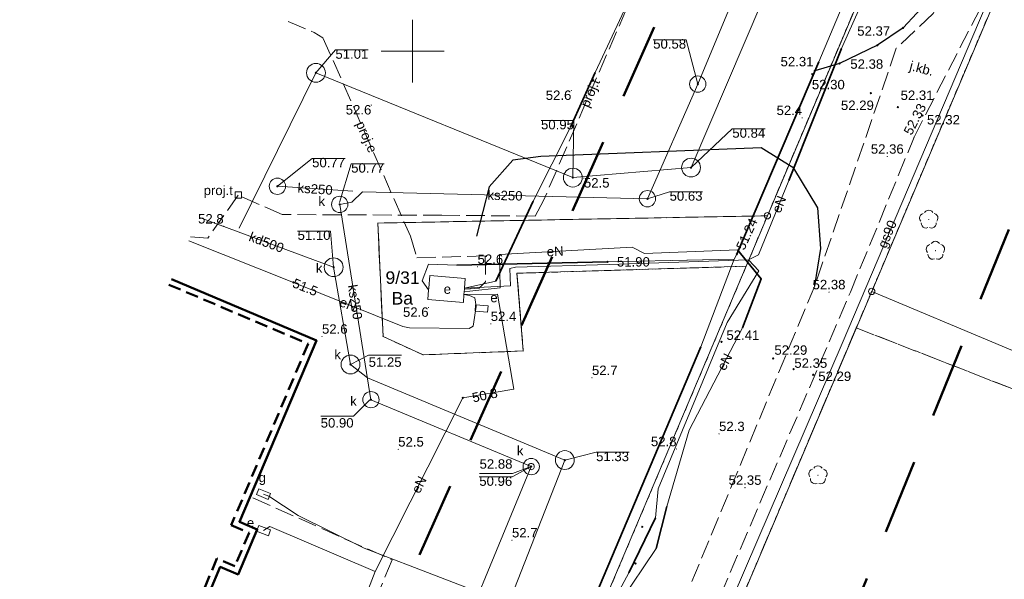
# Model space of a CAD drawing. Extents: x 5462052 to 5462554, y 5922477 to 5923179.
# Tile 38 of 42: x 5462219 to 5462297, y 5923008 to 5923053. Entities that reach past the tile are written whole.
import ezdxf
from ezdxf.enums import TextEntityAlignment as Align

# ---------------------------------------------------------------- set-up
doc = ezdxf.new("R2010")
doc.units = 0
doc.header["$PDMODE"] = 32
doc.header["$PDSIZE"] = 0.1
for name, pattern in [('PRZER1-1', [2, 1, -1]), ('PRZER2-1', [3, 2, -1]), ('PRZER3-1', [4, 3, -1]), ('PRZER3-2', [5, 3, -2])]:
    doc.linetypes.add(name, pattern=pattern)
doc.layers.get('0').update_dxf_attribs({"linetype": 'CONTINUOUS', "lineweight": 13})
doc.layers.add('!pomiar wys', color=7, linetype='CONTINUOUS')
for name, color, linetype, lineweight in [('EGDE', 7, 'CONTINUOUS', 18), ('EGDE_O', 7, 'CONTINUOUS', 18), ('EGPG', 7, 'CONTINUOUS', 18), ('GUPPRZ', 7, 'CONTINUOUS', 18), ('GUPPRZ_O', 7, 'CONTINUOUS', 18), ('OTBB', 7, 'CONTINUOUS', 50), ('OTKJ', 7, 'PRZER3-1', 18), ('OTKJ_O', 7, 'PRZER3-1', 18), ('OTKK', 7, 'CONTINUOUS', 25), ('OTRN', 7, 'CONTINUOUS', 13), ('OTRN_O', 7, 'CONTINUOUS', 13), ('OTRS', 7, 'CONTINUOUS', 13), ('OTRS_O', 7, 'CONTINUOUS', 13), ('SULO', 7, 'CONTINUOUS', 35), ('SUPK', 7, 'CONTINUOUS', 18), ('SUPK_O', 7, 'CONTINUOUS', 18), ('SUPW', 7, 'CONTINUOUS', 18), ('SUPW_O', 7, 'CONTINUOUS', 18), ('zakres', 5, 'PRZER3-2', 50)]:
    doc.layers.add(name, color=color, linetype=linetype, lineweight=lineweight)
for name, color, linetype, lineweight, true_color in [('EGKK', 7, 'PRZER3-1', 18, 0x24bc24), ('EGUG', 7, 'PRZER1-1', 18, 0x008000), ('EGUG_O', 7, 'PRZER1-1', 18, 0x008000), ('OTZL', 7, 'CONTINUOUS', 18, 0x008000), ('SUEP', 1, 'CONTINUOUS', 18, 0xff0000), ('SUEP_O', 1, 'CONTINUOUS', 18, 0xff0000), ('SUES', 1, 'CONTINUOUS', 18, 0xff0000), ('SUES_O', 1, 'CONTINUOUS', 18, 0xff0000), ('SUEU', 1, 'CONTINUOUS', 18, 0xff0000), ('SUEU_O', 1, 'CONTINUOUS', 18, 0xff0000), ('SUGP', 7, 'CONTINUOUS', 18, 0xbfbf00), ('SUGP_O', 7, 'CONTINUOUS', 18, 0xbfbf00), ('SUGS', 7, 'CONTINUOUS', 18, 0xbfbf00), ('SUGS_O', 7, 'CONTINUOUS', 18, 0xbfbf00), ('SUKP', 7, 'CONTINUOUS', 18, 0x803300), ('SUKP_O', 7, 'CONTINUOUS', 18, 0x803300), ('SUKS', 7, 'CONTINUOUS', 18, 0x803300), ('SUKS_O', 7, 'CONTINUOUS', 18, 0x803300), ('SUTP', 7, 'CONTINUOUS', 18, 0xff9100), ('SUTP_O', 7, 'CONTINUOUS', 18, 0xff9100)]:
    doc.layers.add(name, color=color, linetype=linetype, lineweight=lineweight, true_color=true_color)
doc.styles.add('GEO-INFO', font='arial.ttf')

# ---------------------------------------------------------------- blocks, each defined once
blk = doc.blocks.new('POINT')
at = {"color": 0}
blk.add_point((0, 0), dxfattribs=at)
blk = doc.blocks.new('SZAFA1')
at = {"color": 0}
blk.add_lwpolyline([(-1, -0.5), (-1, 0.5), (1, 0.5), (1, -0.5)], close=True, dxfattribs=at)
blk = doc.blocks.new('OKRAG_PELNY')
at = {"color": 0}
blk.add_lwpolyline([(0, 0.5), (0.12941, 0.482963), (0.25, 0.433013), (0.353553, 0.353553), (0.433013, 0.25), (0.482963, 0.12941), (0.5, 0), (0.482963, -0.12941), (0.433013, -0.25), (0.353553, -0.353553), (0.25, -0.433013), (0.12941, -0.482963), (0, -0.5), (-0.12941, -0.482963), (-0.25, -0.433013), (-0.353553, -0.353553), (-0.433013, -0.25), (-0.482963, -0.12941), (-0.5, 0), (-0.482963, 0.12941), (-0.433013, 0.25), (-0.353553, 0.353553), (-0.25, 0.433013), (-0.12941, 0.482963)], close=True, dxfattribs=at)
blk = doc.blocks.new('KOLO')
blk.add_hatch(color=0).paths.add_polyline_path([(-0.5, 0), (-0.482963, -0.12941), (-0.433013, -0.25), (-0.353553, -0.353553), (-0.25, -0.433013), (-0.12941, -0.482963), (0, -0.5), (0.12941, -0.482963), (0.25, -0.433013), (0.353553, -0.353553), (0.433013, -0.25), (0.482963, -0.12941), (0.5, 0), (0.482963, 0.12941), (0.433013, 0.25), (0.353553, 0.353553), (0.25, 0.433013), (0.12941, 0.482963), (0, 0.5), (-0.12941, 0.482963), (-0.25, 0.433013), (-0.353553, 0.353553), (-0.433013, 0.25), (-0.482963, 0.12941)])
blk = doc.blocks.new('SPDLP')
blk.add_hatch(color=0).paths.add_polyline_path([(0, -0.09), (0.027812, -0.085595), (0.052901, -0.072812), (0.072812, -0.052901), (0.085595, -0.027812), (0.09, 0), (0.085595, 0.027812), (0.072812, 0.052901), (0.052901, 0.072812), (0.027812, 0.085595), (0, 0.09), (-0.027812, 0.085595), (-0.052901, 0.072812), (-0.072812, 0.052901), (-0.085595, 0.027812), (-0.09, 0), (-0.085595, -0.027812), (-0.072812, -0.052901), (-0.052901, -0.072812), (-0.027812, -0.085595)])
at = {"color": 0}
for points in [[(-1.271938, -0.268652), (-1.40916, -0.048001), (-1.462858, 0.20623), (-1.426585, 0.463525), (-1.304695, 0.693003), (-1.11182, 0.867117), (-0.871109, 0.964971)], [(-0.648554, 1.126667), (-0.481106, 1.325358), (-0.255912, 1.454989), (0, 1.5), (0.255912, 1.454989), (0.481106, 1.325358), (0.648554, 1.126667)], [(0.871109, 0.964971), (1.11182, 0.867117), (1.304695, 0.693003), (1.426585, 0.463525), (1.462858, 0.20623), (1.40916, -0.048001), (1.271938, -0.268652)], [(-0.137547, -1.292703), (-0.389802, -1.355024), (-0.648184, -1.327532), (-0.881678, -1.213525), (-1.062258, -1.026689), (-1.168249, -0.78945), (-1.186929, -0.530282)], [(1.186929, -0.530282), (1.168249, -0.78945), (1.062258, -1.026689), (0.881678, -1.213525), (0.648184, -1.327532), (0.389802, -1.355024), (0.137547, -1.292703)]]:
    blk.add_lwpolyline(points, dxfattribs=at)
blk = doc.blocks.new('KWADRAT_NIEPRZEZR')
at = {"color": 0}
blk.add_lwpolyline([(-0.5, -0.5), (0.5, -0.5), (0.5, 0.5), (-0.5, 0.5)], close=True, dxfattribs=at)
blk = doc.blocks.new('EPPGN')
blk.add_hatch(color=0).paths.add_polyline_path([(0, -0.09), (0.027812, -0.085595), (0.052901, -0.072812), (0.072812, -0.052901), (0.085595, -0.027812), (0.09, 0), (0.085595, 0.027812), (0.072812, 0.052901), (0.052901, 0.072812), (0.027812, 0.085595), (0, 0.09), (-0.027812, 0.085595), (-0.052901, 0.072812), (-0.072812, 0.052901), (-0.085595, 0.027812), (-0.09, 0), (-0.085595, -0.027812), (-0.072812, -0.052901), (-0.052901, -0.072812), (-0.027812, -0.085595)])
blk = doc.blocks.new('EPPGS')
at = {"color": 0}
blk.add_lwpolyline([(0, 0.5), (0.154508, 0.475528), (0.293893, 0.404508), (0.404508, 0.293893), (0.475528, 0.154508), (0.5, 0), (0.475528, -0.154508), (0.404508, -0.293893), (0.293893, -0.404508), (0.154508, -0.475528), (0, -0.5), (-0.154508, -0.475528), (-0.293893, -0.404508), (-0.404508, -0.293893), (-0.475528, -0.154508), (-0.5, 0), (-0.475528, 0.154508), (-0.404508, 0.293893), (-0.293893, 0.404508), (-0.154508, 0.475528)], close=True, dxfattribs=at)

msp = doc.modelspace()

# ---------------------------------------------------------------- linework, layer by layer
at = {"linetype": 'Continuous', "elevation": 100, "flags": 128}
for points in [[(5462250, 5923047.5), (5462250, 5923052.5)], [(5462247.5, 5923050), (5462252.5, 5923050)]]:
    msp.add_lwpolyline(points, dxfattribs=at)
for p in [(5462289.066, 5923051.856, 52.4), (5462287.014, 5923050.472, 52.37), (5462282.019, 5923048.426, 52.31), (5462283.989, 5923049.023, 52.38), (5462281.828, 5923048.17, 52.3), (5462286.496, 5923046.66, 52.29), (5462288.641, 5923045.55, 52.31), (5462290.595, 5923044.881, 52.32), (5462274.601, 5923026.838, 52.41), (5462278.707, 5923025.528, 52.29), (5462280.342, 5923024.67, 52.35), (5462281.907, 5923024.228, 52.29), (5462268.29, 5923012.11), (5462267.749, 5923009.184)]:
    msp.add_point(p)
at = {"layer": 'EGDE', "linetype": 'Continuous', "elevation": 10.22}
for points in [[(5462336.802, 5923175.321), (5462314.2, 5923121.88), (5462308.89, 5923109.34), (5462306.37, 5923103.36), (5462278.25, 5923036.89), (5462276.56, 5923032.87), (5462260.451, 5922994.783)], [(5462286.56, 5923030.86), (5462347.149, 5923174.117)], [(5462347.149, 5923174.117), (5462286.56, 5923030.86), (5462328.083, 5923013.435)], [(5462260.451, 5922994.783), (5462276.56, 5923032.87), (5462258.31, 5923032.31), (5462258.81, 5923026.12), (5462250.83, 5923025.81), (5462247.64, 5923027.27), (5462247.23, 5923036.31), (5462278.25, 5923036.89), (5462306.37, 5923103.36), (5462301.76, 5923105.31), (5462304.29, 5923111.29), (5462308.89, 5923109.34), (5462314.2, 5923121.88), (5462270.192, 5923118.796)], [(5462269.821, 5922991.294), (5462286.56, 5923030.86)], [(5462328.083, 5923013.435), (5462286.56, 5923030.86), (5462269.821, 5922991.294)]]:
    msp.add_lwpolyline(points, dxfattribs=at)
msp.add_lwpolyline([(5462276.56, 5923032.87), (5462278.25, 5923036.89), (5462247.23, 5923036.31), (5462247.64, 5923027.27), (5462250.83, 5923025.81), (5462258.81, 5923026.12), (5462258.31, 5923032.31)], close=True, dxfattribs=at)
at = {"layer": 'EGKK', "linetype": 'PRZER3-1', "ltscale": 0.5, "elevation": 10.06}
msp.add_lwpolyline([(5462327.317, 5923011.567), (5462285.331, 5923027.963), (5462269.82, 5922991.295)], dxfattribs=at)
at = {"layer": 'EGUG', "linetype": 'PRZER1-1', "ltscale": 0.5, "elevation": 10.08}
for points in [[(5462336.803, 5923175.321), (5462314.2, 5923121.88), (5462308.89, 5923109.34), (5462306.37, 5923103.36), (5462278.25, 5923036.89), (5462276.56, 5923032.87), (5462260.451, 5922994.783)], [(5462269.82, 5922991.295), (5462285.331, 5923027.963), (5462286.56, 5923030.86), (5462321.898, 5923114.423), (5462347.146, 5923174.118)], [(5462260.451, 5922994.783), (5462276.56, 5923032.87), (5462258.31, 5923032.31), (5462258.81, 5923026.12), (5462250.83, 5923025.81), (5462247.64, 5923027.27), (5462247.23, 5923036.31), (5462278.25, 5923036.89), (5462306.37, 5923103.36), (5462301.76, 5923105.31), (5462304.29, 5923111.29), (5462308.89, 5923109.34), (5462314.2, 5923121.88), (5462270.192, 5923118.796)], [(5462362.514, 5923097.363), (5462321.898, 5923114.423), (5462286.56, 5923030.86), (5462285.331, 5923027.963), (5462327.317, 5923011.567)], [(5462327.317, 5923011.567), (5462285.331, 5923027.963), (5462269.82, 5922991.295)]]:
    msp.add_lwpolyline(points, dxfattribs=at)
msp.add_lwpolyline([(5462258.31, 5923032.31), (5462276.56, 5923032.87), (5462278.25, 5923036.89), (5462247.23, 5923036.31), (5462247.64, 5923027.27), (5462250.83, 5923025.81), (5462258.81, 5923026.12)], close=True, dxfattribs=at)
at = {"layer": 'GUPPRZ_O', "linetype": 'Continuous', "elevation": 10.8, "flags": 128}
for points in [[(5462269.159, 5923050.917), (5462271.779, 5923050.917), (5462272.71, 5923047.38)], [(5462269.159, 5923050.917), (5462271.779, 5923050.917)], [(5462246.47, 5923050.109), (5462243.849, 5923050.109), (5462242.3, 5923048.28)], [(5462243.849, 5923050.109), (5462246.47, 5923050.109)], [(5462260.223, 5923044.488), (5462262.844, 5923044.488), (5462262.76, 5923039.93)], [(5462260.223, 5923044.488), (5462262.844, 5923044.488)], [(5462278.079, 5923043.82), (5462275.458, 5923043.82), (5462272.17, 5923040.73)], [(5462275.458, 5923043.82), (5462278.079, 5923043.82)], [(5462244.614, 5923041.462), (5462241.993, 5923041.462), (5462239.23, 5923039.24)], [(5462241.993, 5923041.462), (5462244.614, 5923041.462)], [(5462247.726, 5923041.037), (5462245.105, 5923041.037), (5462244.18, 5923037.94)], [(5462245.105, 5923041.037), (5462247.726, 5923041.037)], [(5462273.082, 5923038.801), (5462270.462, 5923038.801), (5462268.7, 5923038.25)], [(5462270.462, 5923038.801), (5462273.082, 5923038.801)], [(5462240.838, 5923035.677), (5462243.459, 5923035.677), (5462243.71, 5923032.79)], [(5462240.838, 5923035.677), (5462243.459, 5923035.677)], [(5462249.118, 5923025.785), (5462246.497, 5923025.785), (5462245.05, 5923025.04)], [(5462246.497, 5923025.785), (5462249.118, 5923025.785)], [(5462242.677, 5923020.936), (5462245.298, 5923020.936), (5462246.59, 5923022.23)], [(5462242.677, 5923020.936), (5462245.298, 5923020.936)], [(5462267.231, 5923018.051), (5462264.61, 5923018.051), (5462262.12, 5923017.43)], [(5462264.61, 5923018.051), (5462267.231, 5923018.051)], [(5462255.309, 5923016.086), (5462257.93, 5923016.086), (5462259.44, 5923016.91)], [(5462255.329, 5923016.357), (5462257.95, 5923016.357), (5462259.44, 5923016.91)], [(5462255.309, 5923016.086), (5462257.93, 5923016.086)]]:
    msp.add_lwpolyline(points, dxfattribs=at)
at = {"layer": 'OTBB', "linetype": 'PRZER2-1', "ltscale": 0.5, "elevation": 10.18}
msp.add_lwpolyline([(5462230.581, 5923031.395), (5462241.684, 5923026.695), (5462235.555, 5923012.247), (5462236.974, 5923011.638), (5462235.836, 5923008.974), (5462234.415, 5923009.575), (5462232.548, 5923005.175)], dxfattribs=at)
at = {"layer": 'OTBB', "linetype": 'Continuous', "elevation": 10.18}
msp.add_lwpolyline([(5462230.787, 5923031.85), (5462242.34, 5923026.96), (5462236.21, 5923012.51), (5462237.63, 5923011.9), (5462236.1, 5923008.32), (5462234.68, 5923008.92), (5462233.017, 5923005)], dxfattribs=at)
at = {"layer": 'OTKJ', "linetype": 'PRZER3-1', "ltscale": 0.5, "elevation": 10.18}
for points in [[(5462342.572, 5923174.65), (5462334.417, 5923155.162), (5462305.025, 5923085.019), (5462293.03, 5923055.981), (5462291.443, 5923053.005), (5462288.52, 5923050.232), (5462282.021, 5923031.312), (5462271.624, 5923006.271), (5462265.804, 5922992.79)], [(5462268.131, 5922991.923), (5462273.716, 5923004.799), (5462284.866, 5923030.812), (5462289.93, 5923043.149), (5462295.8, 5923054.579), (5462307.372, 5923084.065), (5462336.769, 5923154.068), (5462345.197, 5923174.344)]]:
    msp.add_lwpolyline(points, dxfattribs=at)
at = {"layer": 'OTKK', "linetype": 'ByBlock'}
msp.add_lwpolyline([(5462292.977, 5923056.038), (5462291.243, 5923054.233), (5462289.066, 5923051.856), (5462287.014, 5923050.472), (5462283.989, 5923049.023), (5462282.019, 5923048.426)], dxfattribs=at)
at = {"layer": 'OTKK', "linetype": 'Continuous', "elevation": 10.18}
msp.add_lwpolyline([(5462282.021, 5923031.312), (5462282.508, 5923034.277), (5462282.256, 5923037.521), (5462280.367, 5923040.679), (5462277.75, 5923042.316), (5462260.204, 5923041.601), (5462257.971, 5923041.328), (5462256.101, 5923039.195), (5462255.081, 5923035.255)], dxfattribs=at)
at = {"layer": 'SUEP', "linetype": 'Continuous', "elevation": 10.14}
for points in [[(5462269.758, 5923117.84), (5462281.96, 5923118.76), (5462301.97, 5923120.15), (5462305.71, 5923120.23), (5462307.4, 5923119.85), (5462312.45, 5923116.65), (5462309.81, 5923109.73), (5462307.04, 5923103.37), (5462304.79, 5923101.24), (5462296.74, 5923082.96), (5462294.26, 5923077.33), (5462293.63, 5923075.76), (5462284.2, 5923053.57), (5462282.35, 5923049.16), (5462275.82, 5923033.82), (5462275.6, 5923033.44), (5462265.52, 5923033.22), (5462253.52, 5923032.95), (5462251.26, 5923033.04), (5462250.76, 5923031.71), (5462251.27, 5923030.98)], [(5462304.456, 5923120.203), (5462305.71, 5923120.23), (5462307.4, 5923119.85), (5462312.45, 5923116.65), (5462309.81, 5923109.73), (5462307.04, 5923103.37), (5462304.79, 5923101.24), (5462296.74, 5923082.96), (5462294.26, 5923077.33), (5462293.63, 5923075.76), (5462284.2, 5923053.57), (5462282.35, 5923049.16), (5462275.82, 5923033.82), (5462275.6, 5923033.44), (5462270.668, 5923033.332)], [(5462305.31, 5923098.45), (5462298.98, 5923085.64), (5462292.93, 5923071.53), (5462291.91, 5923067.59), (5462284.16, 5923050.21), (5462279.95, 5923039.69), (5462277.55, 5923033.77), (5462276.74, 5923033.39), (5462265.64, 5923033), (5462258.2, 5923032.8), (5462257.74, 5923032.68), (5462257.79, 5923031.31), (5462254.129, 5923031.12)], [(5462285.67, 5923091.79), (5462286, 5923092.46), (5462288.24, 5923091.38), (5462280.7, 5923073.21), (5462275.22, 5923071.14), (5462264.54, 5923048.31), (5462262.57, 5923043.96), (5462259.61, 5923038.05), (5462256.63, 5923031.68), (5462254.13, 5923031.12)], [(5462254.09, 5923030.624), (5462254.52, 5923030.55), (5462254.94, 5923030.34), (5462255.06, 5923029.66), (5462254.83, 5923028.1), (5462254.5, 5923027.9), (5462249.75, 5923027.96), (5462249.22, 5923028.07), (5462240.5, 5923031.58), (5462232.168, 5923034.897)], [(5462261.397, 5922994.431), (5462266.5, 5923006.08), (5462269.39, 5923010.39), (5462270.23, 5923013.73), (5462272.02, 5923019.81), (5462276.26, 5923027.95), (5462277.76, 5923031.88), (5462275.86, 5923034.17), (5462268.46, 5923033.88), (5462267.47, 5923034.39), (5462256.93, 5923033.81), (5462256.96, 5923031.14), (5462254.56, 5923030.88), (5462254.106, 5923030.831)], [(5462270.668, 5923033.332), (5462275.6, 5923033.44), (5462272.96, 5923026.46), (5462256.33, 5922987.17), (5462255.1, 5922983.97), (5462251.11, 5922975.43), (5462239.81, 5922948.22), (5462238.31, 5922942.59), (5462238.12, 5922940.76), (5462234.97, 5922934.48), (5462229.42, 5922922.41), (5462222.08, 5922906.11), (5462219.74, 5922902.1), (5462219.02, 5922901.41)], [(5462270.668, 5923033.332), (5462275.6, 5923033.44), (5462272.96, 5923026.46), (5462256.33, 5922987.17), (5462255.1, 5922983.97), (5462251.11, 5922975.43), (5462239.81, 5922948.22), (5462238.31, 5922942.59), (5462238.12, 5922940.76), (5462234.97, 5922934.48), (5462229.42, 5922922.41), (5462222.08, 5922906.11), (5462219.74, 5922902.1), (5462219.41, 5922901.26)], [(5462251.27, 5923030.98), (5462250.76, 5923031.71), (5462251.26, 5923033.04), (5462253.52, 5923032.95), (5462265.52, 5923033.22), (5462275.6, 5923033.44), (5462272.96, 5923026.46), (5462259.675, 5922995.073)], [(5462251.27, 5923030.98), (5462250.76, 5923031.71), (5462251.26, 5923033.04), (5462253.52, 5923032.95), (5462265.52, 5923033.22), (5462275.6, 5923033.44), (5462272.96, 5923026.46), (5462259.675, 5922995.073)], [(5462260.778, 5922994.662), (5462264.26, 5923002.97), (5462267.23, 5923008.44), (5462269.33, 5923012.82), (5462269.56, 5923015.13), (5462275.05, 5923028.38), (5462277.56, 5923032.5), (5462276.74, 5923033.39), (5462265.64, 5923033), (5462258.2, 5923032.8), (5462257.74, 5923032.68), (5462257.79, 5923031.31), (5462254.129, 5923031.12)], [(5462254.129, 5923031.12), (5462257.79, 5923031.31), (5462257.74, 5923032.68), (5462258.2, 5923032.8), (5462265.64, 5923033), (5462276.74, 5923033.39), (5462277.56, 5923032.5), (5462275.05, 5923028.38), (5462269.56, 5923015.13), (5462269.33, 5923012.82), (5462267.23, 5923008.44), (5462264.26, 5923002.97), (5462260.778, 5922994.662)], [(5462260.778, 5922994.662), (5462264.26, 5923002.97), (5462267.23, 5923008.44), (5462269.33, 5923012.82), (5462269.56, 5923015.13), (5462275.05, 5923028.38), (5462277.56, 5923032.5), (5462276.74, 5923033.39), (5462265.64, 5923033), (5462258.2, 5923032.8), (5462257.74, 5923032.68), (5462257.79, 5923031.31), (5462254.129, 5923031.12)], [(5462254.09, 5923030.62), (5462256.77, 5923030.64), (5462258.06, 5923023.07), (5462254, 5923022.38), (5462247.02, 5923008.55), (5462238.63, 5923012.13), (5462238.13, 5923011.81)], [(5462238.13, 5923011.81), (5462238.63, 5923012.13), (5462247.02, 5923008.55), (5462244.067, 5923000.885)]]:
    msp.add_lwpolyline(points, dxfattribs=at)
at = {"layer": 'SUEP', "linetype": 'PRZER3-1', "ltscale": 0.5, "elevation": 10.14}
msp.add_lwpolyline([(5462240.087, 5923052.37), (5462242.17, 5923051.49), (5462242.86, 5923051.08), (5462249.82, 5923035.27), (5462250.34, 5923033.54), (5462255.77, 5923033.7), (5462255.8, 5923031.63), (5462255.31, 5923031.11), (5462254.6, 5923031.07), (5462254.123, 5923031.047)], dxfattribs=at)
at = {"layer": 'SUEU', "linetype": 'Continuous', "elevation": 10.14}
msp.add_lwpolyline([(5462254.19, 5923031.89), (5462251.36, 5923032.12), (5462251.281, 5923031.12), (5462251.271, 5923030.981), (5462251.21, 5923030.21), (5462254.04, 5923029.99), (5462254.09, 5923030.624), (5462254.106, 5923030.831), (5462254.123, 5923031.047), (5462254.129, 5923031.12)], close=True, dxfattribs=at)
at = {"layer": 'SUGP', "linetype": 'Continuous', "elevation": 10.14}
for points in [[(5462321.67, 5923116.31), (5462321.04, 5923114.63), (5462320.69, 5923113.86), (5462320.08, 5923112.34), (5462308.77, 5923085.116), (5462298.47, 5923060.28), (5462284.2, 5923026.71), (5462272.58, 5922999.688), (5462272.3, 5922998.78), (5462269.247, 5922991.508)], [(5462272.58, 5922999.688), (5462272.181, 5922999.857), (5462267.521, 5923001.741), (5462258.288, 5923005.734), (5462246.138, 5923010.398), (5462240.873, 5923013.01), (5462238.556, 5923014.557), (5462238.126, 5923014.716)]]:
    msp.add_lwpolyline(points, dxfattribs=at)
at = {"layer": 'SUKP', "linetype": 'Continuous', "elevation": 10.14}
for points in [[(5462236.19, 5923035.9), (5462242.3, 5923048.28), (5462262.76, 5923039.93), (5462272.17, 5923040.73), (5462280.71, 5923060.72), (5462281.61, 5923062.82), (5462285.53, 5923072.01), (5462289.03, 5923081.05), (5462289.83, 5923083.09), (5462296.33, 5923099.86), (5462296.66, 5923103.09), (5462297.15, 5923106.2), (5462298.21, 5923118), (5462298.2, 5923120.27), (5462297.96, 5923160.21), (5462297.502, 5923179.057)], [(5462246.01, 5923038.79), (5462268.7, 5923038.25), (5462272.71, 5923047.38), (5462280.04, 5923065), (5462286.58, 5923080.28)], [(5462239.23, 5923039.24), (5462245.24, 5923038.84)], [(5462246.01, 5923038.79), (5462245.16, 5923037.97), (5462244.19, 5923037.8), (5462246.68, 5923022.24)], [(5462245.05, 5923025.04), (5462243.71, 5923032.79), (5462233.013, 5923036.761)], [(5462254.178, 5922997.12), (5462258.12, 5923007.2), (5462262.12, 5923017.43), (5462259.51, 5923018.52), (5462252.83, 5923021.31), (5462246.41, 5923023.98), (5462245.05, 5923025.04)], [(5462251.673, 5922998.053), (5462259.44, 5923016.91), (5462246.68, 5923022.24)]]:
    msp.add_lwpolyline(points, dxfattribs=at)
at = {"layer": 'SUKS', "linetype": 'Continuous', "elevation": 10.14}
for points in [[(5462244.19, 5923037.15, -1), (5462244.19, 5923038.45, -1)], [(5462243.71, 5923032.04, -1), (5462243.71, 5923033.54, -1)], [(5462245.05, 5923024.29, -1), (5462245.05, 5923025.79, -1)], [(5462246.68, 5923021.59, -1), (5462246.68, 5923022.89, -1)]]:
    msp.add_lwpolyline(points, format="xyb", close=True, dxfattribs=at)
at = {"layer": 'SULO', "linetype": 'Continuous', "elevation": 10.12}
for points in [[(5462284.16, 5923050.21), (5462279.95, 5923039.69)], [(5462282.35, 5923049.16), (5462275.82, 5923033.82)], [(5462275.82, 5923033.82), (5462282.35, 5923049.16)], [(5462282.35, 5923049.16), (5462275.82, 5923033.82)], [(5462275.82, 5923033.82), (5462282.35, 5923049.16)], [(5462262.57, 5923043.96), (5462264.54, 5923048.31)], [(5462259.61, 5923038.05), (5462256.63, 5923031.68)], [(5462275.86, 5923034.17), (5462277.76, 5923031.88), (5462276.26, 5923027.95)], [(5462253.52, 5923032.95), (5462265.52, 5923033.22)], [(5462253.52, 5923032.95), (5462265.52, 5923033.22)], [(5462253.52, 5923032.95), (5462265.52, 5923033.22)], [(5462259.675, 5922995.073), (5462272.96, 5923026.46)], [(5462259.675, 5922995.073), (5462272.96, 5923026.46)], [(5462269.39, 5923010.39), (5462270.23, 5923013.73)], [(5462267.23, 5923008.44), (5462269.33, 5923012.82)]]:
    msp.add_lwpolyline(points, dxfattribs=at)
at = {"layer": 'SUPK', "linetype": 'Continuous', "elevation": 10.14}
for points in [[(5462242.3, 5923049.03, 1), (5462242.3, 5923047.53, 1)], [(5462272.71, 5923048.03, 1), (5462272.71, 5923046.73, 1)], [(5462272.17, 5923041.48, 1), (5462272.17, 5923039.98, 1)], [(5462262.76, 5923040.68, 1), (5462262.76, 5923039.18, 1)], [(5462239.23, 5923039.89, 1), (5462239.23, 5923038.59, 1)], [(5462268.7, 5923038.9, 1), (5462268.7, 5923037.6, 1)], [(5462262.12, 5923018.18, 1), (5462262.12, 5923016.68, 1)], [(5462259.44, 5923017.56, 1), (5462259.44, 5923016.26, 1)]]:
    msp.add_lwpolyline(points, format="xyb", close=True, dxfattribs=at)
at = {"layer": 'SUTP', "linetype": 'PRZER3-1', "ltscale": 0.5, "elevation": 10.14}
for points in [[(5462284.74, 5923094.59), (5462286.68, 5923093.67), (5462284.17, 5923087.73), (5462283.39, 5923087.18), (5462278.32, 5923075.19), (5462274.77, 5923070.91), (5462267.83, 5923055.22), (5462260.43, 5923038.12), (5462259.75, 5923036.87), (5462252.33, 5923036.93), (5462239.61, 5923036.99), (5462236.11, 5923038.54), (5462233.69, 5923035.11), (5462232.316, 5923035.223)], [(5462237.28, 5923014.42), (5462248.37, 5923009.47), (5462244.678, 5923000.658)]]:
    msp.add_lwpolyline(points, dxfattribs=at)
at = {"layer": 'zakres', "ltscale": 2, "elevation": 10.04}
for points in [[(5462301.726, 5923125.01), (5462301.726, 5923125.01), (5462085.818, 5922639.236), (5462126.78, 5922621.56)], [(5462132.023, 5922631.89), (5462350.164, 5922528.87), (5462411.691, 5922509.55), (5462519.637, 5922508.803), (5462516.031, 5922540.795), (5462419.676, 5922542.975), (5462148.358, 5922668.943), (5462333.731, 5923125.01)]]:
    msp.add_lwpolyline(points, dxfattribs=at)

# ---------------------------------------------------------------- block references
at = {"layer": 'EGPG', "xscale": 0.5, "yscale": 0.5}
for name, p in [('EPPGS', (5462278.25, 5923036.89, 10.24)), ('EPPGN', (5462247.23, 5923036.31, 10.24)), ('EPPGN', (5462276.56, 5923032.87, 10.24)), ('EPPGN', (5462258.31, 5923032.31, 10.24)), ('EPPGS', (5462286.56, 5923030.86, 10.24)), ('EPPGN', (5462247.64, 5923027.27, 10.24)), ('EPPGN', (5462250.83, 5923025.81, 10.24)), ('EPPGN', (5462258.81, 5923026.12, 10.24))]:
    msp.add_blockref(name, p, dxfattribs=at)
at = {"layer": 'GUPPRZ'}
for p in [(5462242.3, 5923048.28, 10.16), (5462272.71, 5923047.38, 10.16), (5462272.17, 5923040.73, 10.16), (5462262.76, 5923039.93, 10.16), (5462239.23, 5923039.24, 10.16), (5462268.7, 5923038.25, 10.16), (5462244.19, 5923037.8, 10.16), (5462275.82, 5923033.82, 10.16), (5462243.71, 5923032.79, 10.16), (5462265.52, 5923033.22, 10.16), (5462240.5, 5923031.58, 10.16), (5462245.05, 5923025.04, 10.16), (5462246.68, 5923022.24, 10.16), (5462254, 5923022.38, 10.16), (5462259.44, 5923016.91, 10.16), (5462259.44, 5923016.91, 10.16), (5462262.12, 5923017.43, 10.16)]:
    msp.add_blockref('POINT', p, dxfattribs=at)
at = {"layer": 'OTRN', "xscale": 0.09, "yscale": 0.09}
for p in [(5462262.64, 5923046.87, 10.08), (5462246.71, 5923045.71, 10.08), (5462281.02, 5923044.69, 10.08), (5462263.64, 5923039.89, 10.08), (5462234.95, 5923036.05, 10.08), (5462255.17, 5923032.83, 10.08), (5462251.27, 5923029.59, 10.08), (5462256.22, 5923028.28, 10.08), (5462242.78, 5923027.27, 10.08), (5462264.28, 5923023.98, 10.08), (5462274.402, 5923019.514, 10.08), (5462248.85, 5923018.28, 10.08), (5462271.014, 5923018.308, 10.08), (5462257.91, 5923011.04, 10.08)]:
    msp.add_blockref('KOLO', p, dxfattribs=at)
at = {"layer": 'OTRS', "xscale": 0.09, "yscale": 0.09}
for p in [(5462289.93, 5923043.149, 10.08), (5462287.8, 5923041.61, 10.08), (5462283.16, 5923030.81, 10.08), (5462276.47, 5923015.23, 10.08)]:
    msp.add_blockref('KOLO', p, dxfattribs=at)
at = {"layer": 'OTZL', "xscale": 0.5, "yscale": 0.5}
for p in [(5462291.1, 5923036.59, 10.12), (5462291.63, 5923034.11, 10.12), (5462282.28, 5923016.22, 10.12)]:
    msp.add_blockref('SPDLP', p, dxfattribs=at)
at = {"layer": 'SUES', "xscale": 0.5, "yscale": 0.5}
for p, rotation in [((5462255.49, 5923029.51, 10.16), 355.6078391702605), ((5462238.13, 5923011.81, 10.16), 339.0928063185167)]:
    msp.add_blockref('SZAFA1', p, dxfattribs=dict(at, rotation=rotation))
at = {"layer": 'SUGS', "xscale": 0.5, "yscale": 0.5, "rotation": 337.0743641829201}
msp.add_blockref('SZAFA1', (5462238.126, 5923014.716, 10.16), dxfattribs=at)
at = {"layer": 'SUPK', "xscale": 0.5, "yscale": 0.5}
msp.add_blockref('KWADRAT_NIEPRZEZR', (5462236.11, 5923038.54, 10.16), dxfattribs=at)
at = {"layer": 'SUPW', "xscale": 0.5, "yscale": 0.5}
msp.add_blockref('OKRAG_PELNY', (5462259.44, 5923016.91, 10.18), dxfattribs=at)

# ---------------------------------------------------------------- texts
at = {"layer": '!pomiar wys', "style": 'GEO-INFO'}
for s, p in [('52.37', (5462285.407, 5923051.235)), ('52.31', (5462279.302, 5923048.798)), ('52.38', (5462284.853, 5923048.603)), ('52.30', (5462281.793, 5923046.969)), ('52.31', (5462288.86, 5923046.119)), ('52.29', (5462284.108, 5923045.32)), ('52.32', (5462290.961, 5923044.166)), ('52.41', (5462274.988, 5923027.005)), ('52.29', (5462278.809, 5923025.817)), ('52.35', (5462280.397, 5923024.779)), ('52.29', (5462282.303, 5923023.726))]:
    msp.add_text(s, height=0.75, dxfattribs=at).set_placement(p)
at = {"layer": 'EGDE_O', "linetype": 'Continuous', "style": 'GEO-INFO'}
msp.add_text('9/31', height=1, dxfattribs=at).set_placement((5462249.197, 5923031.983, 10.8), align=Align.MIDDLE)
at = {"layer": 'EGUG_O', "linetype": 'Continuous', "style": 'GEO-INFO'}
msp.add_text('Ba', height=1, dxfattribs=at).set_placement((5462249.174, 5923030.311, 10.8), align=Align.MIDDLE)
at = {"layer": 'GUPPRZ_O', "linetype": 'Continuous', "style": 'GEO-INFO'}
for s, p in [('50.58', (5462271.779, 5923049.981)), ('50.95', (5462262.844, 5923043.553)), ('52.88', (5462257.95, 5923016.516)), ('50.96', (5462257.93, 5923015.151))]:
    msp.add_text(s, height=0.75, dxfattribs=at).set_placement(p, align=Align.BOTTOM_RIGHT)
for s, p in [('51.01', (5462243.849, 5923049.175)), ('50.84', (5462275.458, 5923042.884)), ('50.77', (5462241.993, 5923040.528)), ('50.77', (5462245.105, 5923040.103)), ('50.63', (5462270.462, 5923037.866)), ('51.10', (5462240.838, 5923034.742)), ('51.33', (5462264.61, 5923017.116))]:
    msp.add_text(s, height=0.75, dxfattribs=at).set_placement(p, align=Align.BOTTOM_LEFT)
for s, rotation, p in [('51.24', 65.45634, (5462276.066, 5923034.245, 10.8)), ('51.24', 65.45634, (5462276.066, 5923034.245, 10.8)), ('51.5', 338.07408, (5462240.5, 5923031.58, 10.8)), ('50.8', 11.95487, (5462254.75, 5923022.38, 10.8))]:
    msp.add_text(s, height=0.75, rotation=rotation, dxfattribs=at).set_placement(p, align=Align.MIDDLE_LEFT)
for s, p in [('51.90', (5462266.27, 5923033.22, 10.8)), ('51.25', (5462246.497, 5923025.233))]:
    msp.add_text(s, height=0.75, dxfattribs=at).set_placement(p, align=Align.MIDDLE_LEFT)
msp.add_text('50.90', height=0.75, dxfattribs=at).set_placement((5462245.298, 5923020.767), align=Align.TOP_RIGHT)
at = {"layer": 'OTKJ_O', "linetype": 'Continuous', "style": 'GEO-INFO'}
msp.add_text('j.kb.', height=0.75, rotation=345.37913, dxfattribs=at).set_placement((5462290.514, 5923048.535, 10.8), align=Align.MIDDLE)
at = {"layer": 'OTRN_O', "linetype": 'Continuous', "style": 'GEO-INFO'}
for p in [(5462262.64, 5923046.87, 10.8), (5462246.71, 5923045.71, 10.8), (5462251.27, 5923029.59, 10.8)]:
    msp.add_text('52.6', height=0.75, dxfattribs=at).set_placement(p, align=Align.TOP_RIGHT)
for s, p in [('52.4', (5462281.02, 5923044.69, 10.8)), ('52.8', (5462234.95, 5923036.05, 10.8)), ('52.8', (5462271.014, 5923018.308, 10.8))]:
    msp.add_text(s, height=0.75, dxfattribs=at).set_placement(p, align=Align.BOTTOM_RIGHT)
msp.add_text('52.5', height=0.75, dxfattribs=at).set_placement((5462263.64, 5923039.89, 10.8), align=Align.TOP_LEFT)
for s, p in [('52.6', (5462255.17, 5923032.83, 10.8)), ('52.4', (5462256.22, 5923028.28, 10.8)), ('52.6', (5462242.78, 5923027.27, 10.8)), ('52.7', (5462264.28, 5923023.98, 10.8)), ('52.3', (5462274.402, 5923019.514, 10.8)), ('52.5', (5462248.85, 5923018.28, 10.8)), ('52.7', (5462257.91, 5923011.04, 10.8))]:
    msp.add_text(s, height=0.75, dxfattribs=at).set_placement(p, align=Align.BOTTOM_LEFT)
at = {"layer": 'OTRS_O', "linetype": 'Continuous', "style": 'GEO-INFO'}
msp.add_text('52.33', height=0.75, rotation=62.81672, dxfattribs=at).set_placement((5462289.93, 5923043.149, 10.8), align=Align.BOTTOM_LEFT)
for s, p in [('52.36', (5462287.8, 5923041.61, 10.8)), ('52.38', (5462283.16, 5923030.81, 10.8)), ('52.35', (5462276.47, 5923015.23, 10.8))]:
    msp.add_text(s, height=0.75, dxfattribs=at).set_placement(p, align=Align.BOTTOM_CENTER)
at = {"layer": 'SUEP_O', "linetype": 'Continuous', "style": 'GEO-INFO'}
for s, rotation, p in [('proj.e', 293.76042, (5462246.34, 5923043.175, 10.8)), ('eN', 338.07408, (5462244.86, 5923029.825, 10.8))]:
    msp.add_text(s, height=0.75, rotation=rotation, dxfattribs=at).set_placement(p, align=Align.MIDDLE_CENTER)
for rotation, p in [(67.9321, (5462279.183, 5923037.797, 10.8)), (3.14972, (5462261.347, 5923034.053, 10.8)), (62.4857, (5462274.853, 5923025.248, 10.8)), (63.21993, (5462250.51, 5923015.465, 10.8))]:
    msp.add_text('eN', height=0.75, rotation=rotation, dxfattribs=at).set_placement(p, align=Align.MIDDLE)
at = {"layer": 'SUES_O', "linetype": 'Continuous', "style": 'GEO-INFO'}
msp.add_text('e', height=0.75, dxfattribs=at).set_placement((5462256.184, 5923029.775, 10.8), align=Align.BOTTOM_LEFT)
msp.add_text('e', height=0.75, dxfattribs=at).set_placement((5462237.38, 5923012.06, 10.8), align=Align.RIGHT)
at = {"layer": 'SUEU_O', "linetype": 'Continuous', "style": 'GEO-INFO'}
msp.add_text('e', height=0.75, dxfattribs=at).set_placement((5462252.764, 5923031.042, 10.8), align=Align.MIDDLE)
at = {"layer": 'SUGP_O', "linetype": 'Continuous', "style": 'GEO-INFO'}
msp.add_text('gs90', height=0.75, rotation=66.97054, dxfattribs=at).set_placement((5462287.89, 5923035.39, 10.8), align=Align.MIDDLE)
at = {"layer": 'SUGS_O', "linetype": 'Continuous', "style": 'GEO-INFO'}
msp.add_text('g', height=0.75, dxfattribs=at).set_placement((5462238.32, 5923015.668, 10.8), align=Align.RIGHT)
at = {"layer": 'SUKP_O', "linetype": 'Continuous', "style": 'GEO-INFO'}
for rotation, p in [(356.19225, (5462242.235, 5923039.04, 10.8)), (358.63667, (5462257.355, 5923038.52, 10.8)), (279.09171, (5462245.435, 5923030.02, 10.8))]:
    msp.add_text('ks250', height=0.75, rotation=rotation, dxfattribs=at).set_placement(p, align=Align.MIDDLE)
msp.add_text('kd500', height=0.75, rotation=339.63594, dxfattribs=at).set_placement((5462238.361, 5923034.775, 10.8), align=Align.MIDDLE_CENTER)
at = {"layer": 'SUKS_O', "linetype": 'Continuous', "style": 'GEO-INFO'}
for p in [(5462242.761, 5923038.07, 10.8), (5462242.56, 5923032.742, 10.8), (5462244.023, 5923025.861, 10.8), (5462245.287, 5923022.148, 10.8)]:
    msp.add_text('k', height=0.75, dxfattribs=at).set_placement(p, align=Align.MIDDLE)
at = {"layer": 'SUPK_O', "linetype": 'Continuous', "style": 'GEO-INFO'}
msp.add_text('proj.t', height=0.75, dxfattribs=at).set_placement((5462235.685, 5923038.914, 10.8), align=Align.MIDDLE_RIGHT)
at = {"layer": 'SUPW_O', "linetype": 'Continuous', "style": 'GEO-INFO'}
msp.add_text('k', height=0.75, dxfattribs=at).set_placement((5462258.828, 5923017.574, 10.8), align=Align.BOTTOM_RIGHT)
at = {"layer": 'SUTP_O', "linetype": 'Continuous', "style": 'GEO-INFO'}
msp.add_text('proj.t', height=0.75, rotation=66.59952, dxfattribs=at).set_placement((5462264.13, 5923046.67, 10.8), align=Align.MIDDLE_CENTER)

doc.saveas('drawing.dxf')
